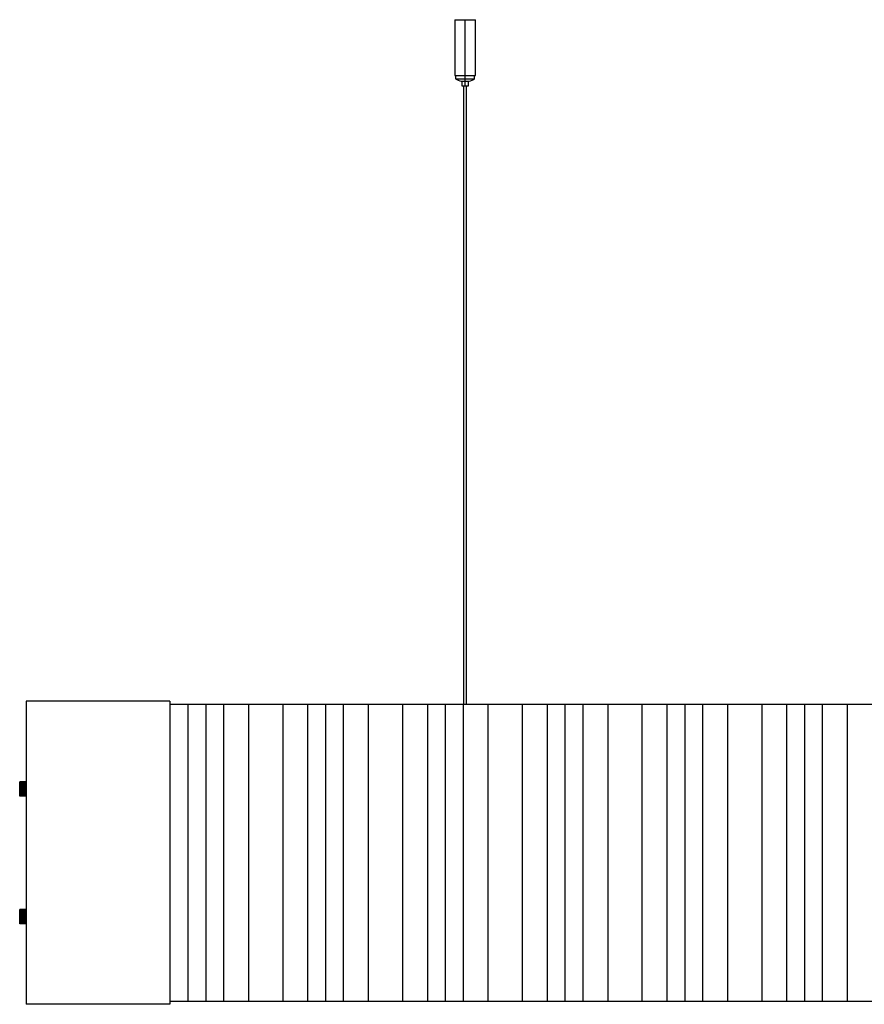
# Paper-space layout '_Posterior' of a CAD drawing. Header units: millimetres. Extents: x -529 to 529, y -105 to 512.
# Tile 1 of 2: x -529 to 0, y -105 to 512. Entities that reach past the tile are written whole.
import ezdxf

# ---------------------------------------------------------------- set-up
doc = ezdxf.new("R2010")
doc.units = ezdxf.units.MM

psp = doc.layouts.new('_Posterior')

# ---------------------------------------------------------------- linework, layer by layer
at = {"color": 7, "linetype": 'Continuous', "lineweight": 25}
for p, q in [((-256.5, 511.92), (-256.5, 476.92)), ((-256.5, 511.92), (-243.5, 511.92)), ((-250, 470.42), (-250, 511.92)), ((-243.5, 476.92), (-243.5, 511.92)), ((-256.5, 476.92), (-243.5, 476.92)), ((-255.95, 476.92), (-255.95, 474.92)), ((-244.05, 474.92), (-244.05, 476.92)), ((-255.95, 474.92), (-244.05, 474.92)), ((-252.5, 473.42), (-247.5, 473.42)), ((-252, 473.42), (-252, 470.42)), ((-252, 470.42), (-248, 470.42)), ((-250.75, 83), (-250.75, 470.42)), ((-249.25, 83), (-249.25, 470.42)), ((-248, 470.42), (-248, 473.42)), ((-435, 85), (-525, 85)), ((-525, 85), (-525, -105)), ((-435, 85), (-435, -105)), ((-435, 83), (435, 83)), ((-423.68, 83), (-423.68, -103)), ((-412.5, 83), (-412.5, -103)), ((-401.33, 83), (-401.33, -103)), ((-385.73, 83), (-385.73, -103)), ((-364.28, 83), (-364.28, -103)), ((-348.68, 83), (-348.68, -103)), ((-337.5, 83), (-337.5, -103)), ((-326.33, 83), (-326.33, -103)), ((-310.73, 83), (-310.73, -103)), ((-289.28, 83), (-289.28, -103)), ((-273.68, 83), (-273.68, -103)), ((-262.5, 83), (-262.5, -103)), ((-251.33, 83), (-251.33, -103)), ((-235.73, 83), (-235.73, -103)), ((-214.27, 83), (-214.27, -103)), ((-198.68, 83), (-198.68, -103)), ((-187.5, 83), (-187.5, -103)), ((-176.33, 83), (-176.33, -103)), ((-160.73, 83), (-160.73, -103)), ((-139.27, 83), (-139.27, -103)), ((-123.6, 83), (-123.6, -103)), ((-112.5, 83), (-112.5, -103)), ((-101.33, 83), (-101.33, -103)), ((-85.73, 83), (-85.73, -103)), ((-64.27, 83), (-64.27, -103)), ((-48.68, 83), (-48.68, -103)), ((-37.5, 83), (-37.5, -103)), ((-26.33, 83), (-26.33, -103)), ((-10.73, 83), (-10.73, -103)), ((-529, 25.6), (-529, 34.4)), ((-525, 33.92), (-529, 33.92)), ((-525, 33.56), (-529, 33.56)), ((-525, 33.11), (-529, 33.11)), ((-525, 32.59), (-529, 32.59)), ((-525, 32), (-529, 32)), ((-525, 31.36), (-529, 31.36)), ((-528.9, 34.49), (-528.9, 34.48)), ((-525.1, 34.49), (-528.9, 34.49)), ((-525.1, 34.48), (-528.9, 34.48)), ((-528.9, 34.4), (-528.9, 34.35)), ((-525.1, 34.4), (-528.9, 34.4)), ((-525.1, 34.35), (-528.9, 34.35)), ((-528.9, 34.2), (-528.9, 34.12)), ((-525.1, 34.2), (-528.9, 34.2)), ((-525.1, 34.12), (-528.9, 34.12)), ((-528.9, 33.89), (-528.9, 33.78)), ((-525.1, 33.89), (-528.9, 33.89)), ((-525.1, 33.78), (-528.9, 33.78)), ((-528.9, 33.49), (-528.9, 33.35)), ((-525.1, 33.49), (-528.9, 33.49)), ((-525.1, 33.35), (-528.9, 33.35)), ((-528.9, 33), (-528.9, 32.84)), ((-525.1, 33), (-528.9, 33)), ((-525.1, 32.84), (-528.9, 32.84)), ((-528.9, 32.44), (-528.9, 32.26)), ((-525.1, 32.44), (-528.9, 32.44)), ((-525.1, 32.26), (-528.9, 32.26)), ((-528.9, 31.82), (-528.9, 31.63)), ((-525.1, 31.82), (-528.9, 31.82)), ((-525.1, 31.63), (-528.9, 31.63)), ((-528.9, 31.15), (-528.9, 30.95)), ((-525.1, 31.15), (-528.9, 31.15)), ((-525.1, 30.95), (-528.9, 30.95)), ((-525.1, 34.48), (-525.1, 34.49)), ((-525.1, 34.35), (-525.1, 34.4)), ((-525.1, 34.12), (-525.1, 34.2)), ((-525.1, 33.78), (-525.1, 33.89)), ((-525.1, 33.35), (-525.1, 33.49)), ((-525.1, 32.84), (-525.1, 33)), ((-525.1, 32.26), (-525.1, 32.44)), ((-525.1, 31.63), (-525.1, 31.82)), ((-525.1, 30.95), (-525.1, 31.15)), ((-525, 30.69), (-529, 30.69)), ((-525, 30), (-529, 30)), ((-525, 29.31), (-529, 29.31)), ((-525, 28.64), (-529, 28.64)), ((-525, 28), (-529, 28)), ((-525, 27.41), (-529, 27.41)), ((-525, 26.89), (-529, 26.89)), ((-525, 26.44), (-529, 26.44)), ((-525, 26.08), (-529, 26.08)), ((-528.9, 30.46), (-528.9, 30.25)), ((-525.1, 30.46), (-528.9, 30.46)), ((-525.1, 30.25), (-528.9, 30.25)), ((-528.9, 29.75), (-528.9, 29.54)), ((-525.1, 29.75), (-528.9, 29.75)), ((-525.1, 29.54), (-528.9, 29.54)), ((-525.1, 29.05), (-528.9, 29.05)), ((-528.9, 29.05), (-528.9, 28.85)), ((-525.1, 28.85), (-528.9, 28.85)), ((-525.1, 28.37), (-528.9, 28.37)), ((-528.9, 28.37), (-528.9, 28.18)), ((-525.1, 28.18), (-528.9, 28.18)), ((-525.1, 27.74), (-528.9, 27.74)), ((-528.9, 27.74), (-528.9, 27.56)), ((-525.1, 27.56), (-528.9, 27.56)), ((-525.1, 27.16), (-528.9, 27.16)), ((-528.9, 27.16), (-528.9, 27)), ((-525.1, 27), (-528.9, 27)), ((-525.1, 26.65), (-528.9, 26.65)), ((-528.9, 26.65), (-528.9, 26.51)), ((-525.1, 26.51), (-528.9, 26.51)), ((-528.9, 26.22), (-528.9, 26.11)), ((-525.1, 26.22), (-528.9, 26.22)), ((-525.1, 26.11), (-528.9, 26.11)), ((-525.1, 25.88), (-528.9, 25.88)), ((-528.9, 25.88), (-528.9, 25.8)), ((-525.1, 25.8), (-528.9, 25.8)), ((-525.1, 25.65), (-528.9, 25.65)), ((-528.9, 25.65), (-528.9, 25.6)), ((-525.1, 25.6), (-528.9, 25.6)), ((-525.1, 25.52), (-528.9, 25.52)), ((-528.9, 25.52), (-528.9, 25.51)), ((-525.1, 25.51), (-528.9, 25.51)), ((-525.1, 30.25), (-525.1, 30.46)), ((-525.1, 29.54), (-525.1, 29.75)), ((-525.1, 28.85), (-525.1, 29.05)), ((-525.1, 28.18), (-525.1, 28.37)), ((-525.1, 27.56), (-525.1, 27.74)), ((-525.1, 27), (-525.1, 27.16)), ((-525.1, 26.51), (-525.1, 26.65)), ((-525.1, 26.11), (-525.1, 26.22)), ((-525.1, 25.8), (-525.1, 25.88)), ((-525.1, 25.6), (-525.1, 25.65)), ((-525.1, 25.51), (-525.1, 25.52)), ((-529, -54.4), (-529, -45.6)), ((-525, -46.08), (-529, -46.08)), ((-525, -46.44), (-529, -46.44)), ((-525, -46.89), (-529, -46.89)), ((-525, -47.41), (-529, -47.41)), ((-525, -48), (-529, -48)), ((-525, -48.64), (-529, -48.64)), ((-525, -49.31), (-529, -49.31)), ((-528.9, -45.51), (-528.9, -45.52)), ((-525.1, -45.51), (-528.9, -45.51)), ((-525.1, -45.52), (-528.9, -45.52)), ((-528.9, -45.6), (-528.9, -45.65)), ((-525.1, -45.6), (-528.9, -45.6)), ((-525.1, -45.65), (-528.9, -45.65)), ((-528.9, -45.8), (-528.9, -45.88)), ((-525.1, -45.8), (-528.9, -45.8)), ((-525.1, -45.88), (-528.9, -45.88)), ((-528.9, -46.11), (-528.9, -46.22)), ((-525.1, -46.11), (-528.9, -46.11)), ((-525.1, -46.22), (-528.9, -46.22)), ((-528.9, -46.51), (-528.9, -46.65)), ((-525.1, -46.51), (-528.9, -46.51)), ((-525.1, -46.65), (-528.9, -46.65)), ((-528.9, -47), (-528.9, -47.16)), ((-525.1, -47), (-528.9, -47)), ((-525.1, -47.16), (-528.9, -47.16)), ((-528.9, -47.56), (-528.9, -47.74)), ((-525.1, -47.56), (-528.9, -47.56)), ((-525.1, -47.74), (-528.9, -47.74)), ((-528.9, -48.18), (-528.9, -48.37)), ((-525.1, -48.18), (-528.9, -48.18)), ((-525.1, -48.37), (-528.9, -48.37)), ((-528.9, -48.85), (-528.9, -49.05)), ((-525.1, -48.85), (-528.9, -48.85)), ((-525.1, -49.05), (-528.9, -49.05)), ((-525.1, -45.52), (-525.1, -45.51)), ((-525.1, -45.65), (-525.1, -45.6)), ((-525.1, -45.88), (-525.1, -45.8)), ((-525.1, -46.22), (-525.1, -46.11)), ((-525.1, -46.65), (-525.1, -46.51)), ((-525.1, -47.16), (-525.1, -47)), ((-525.1, -47.74), (-525.1, -47.56)), ((-525.1, -48.37), (-525.1, -48.18)), ((-525.1, -49.05), (-525.1, -48.85)), ((-525, -50), (-529, -50)), ((-525, -50.69), (-529, -50.69)), ((-525, -51.36), (-529, -51.36)), ((-525, -52), (-529, -52)), ((-525, -52.59), (-529, -52.59)), ((-525, -53.11), (-529, -53.11)), ((-525, -53.56), (-529, -53.56)), ((-525, -53.92), (-529, -53.92)), ((-528.9, -49.54), (-528.9, -49.75)), ((-525.1, -49.54), (-528.9, -49.54)), ((-525.1, -49.75), (-528.9, -49.75)), ((-525.1, -50.25), (-528.9, -50.25)), ((-528.9, -50.25), (-528.9, -50.46)), ((-525.1, -50.46), (-528.9, -50.46)), ((-525.1, -50.95), (-528.9, -50.95)), ((-528.9, -50.95), (-528.9, -51.15)), ((-525.1, -51.15), (-528.9, -51.15)), ((-528.9, -51.63), (-528.9, -51.82)), ((-525.1, -51.63), (-528.9, -51.63)), ((-525.1, -51.82), (-528.9, -51.82)), ((-528.9, -52.26), (-528.9, -52.44)), ((-525.1, -52.26), (-528.9, -52.26)), ((-525.1, -52.44), (-528.9, -52.44)), ((-525.1, -52.84), (-528.9, -52.84)), ((-528.9, -52.84), (-528.9, -53)), ((-525.1, -53), (-528.9, -53)), ((-528.9, -53.35), (-528.9, -53.49)), ((-525.1, -53.35), (-528.9, -53.35)), ((-525.1, -53.49), (-528.9, -53.49)), ((-525.1, -53.78), (-528.9, -53.78)), ((-528.9, -53.78), (-528.9, -53.89)), ((-525.1, -53.89), (-528.9, -53.89)), ((-525.1, -54.12), (-528.9, -54.12)), ((-528.9, -54.12), (-528.9, -54.2)), ((-525.1, -54.2), (-528.9, -54.2)), ((-525.1, -54.35), (-528.9, -54.35)), ((-528.9, -54.35), (-528.9, -54.4)), ((-525.1, -54.4), (-528.9, -54.4)), ((-528.9, -54.48), (-528.9, -54.49)), ((-525.1, -54.48), (-528.9, -54.48)), ((-525.1, -54.49), (-528.9, -54.49)), ((-525.1, -49.75), (-525.1, -49.54)), ((-525.1, -50.46), (-525.1, -50.25)), ((-525.1, -51.15), (-525.1, -50.95)), ((-525.1, -51.82), (-525.1, -51.63)), ((-525.1, -52.44), (-525.1, -52.26)), ((-525.1, -53), (-525.1, -52.84)), ((-525.1, -53.49), (-525.1, -53.35)), ((-525.1, -53.89), (-525.1, -53.78)), ((-525.1, -54.2), (-525.1, -54.12)), ((-525.1, -54.4), (-525.1, -54.35)), ((-525.1, -54.49), (-525.1, -54.48)), ((-435, -103), (435, -103)), ((-435, -105), (-525, -105))]:
    psp.add_line(p, q, dxfattribs=at)
for centre, start, end in [((-250.1, 483.66), 236.20123, 256.80164), ((-249.9, 483.66), 283.19836, 303.79877)]:
    psp.add_arc(centre, 10.52, start, end, dxfattribs=at)
for points, knots in [([(-529, 34.4), (-529, 34.41), (-529, 34.43), (-528.99, 34.45), (-528.97, 34.47), (-528.96, 34.48), (-528.94, 34.49), (-528.92, 34.49), (-528.91, 34.49), (-528.9, 34.49)], [0, 0, 0, 0, 0.260652, 0.495902, 0.629272, 0.747123, 0.848219, 0.929036, 1, 1, 1, 1]), ([(-528.9, 34.49), (-528.91, 34.49), (-528.92, 34.49), (-528.93, 34.49), (-528.95, 34.48), (-528.96, 34.48), (-528.97, 34.47), (-528.99, 34.45), (-529, 34.43), (-529, 34.41), (-529, 34.4)], [0, 0, 0, 0, 0.052206, 0.10848, 0.173967, 0.252013, 0.366822, 0.502732, 0.736895, 1, 1, 1, 1]), ([(-528.9, 34.48), (-528.91, 34.48), (-528.92, 34.48), (-528.93, 34.47), (-528.95, 34.46), (-528.96, 34.45), (-528.97, 34.44), (-528.99, 34.41), (-529, 34.38), (-529, 34.36), (-529, 34.35)], [0, 0, 0, 0, 0.052206, 0.10848, 0.173968, 0.252013, 0.366823, 0.502732, 0.736895, 1, 1, 1, 1]), ([(-529, 34.35), (-529, 34.35), (-529, 34.36), (-528.99, 34.37), (-528.97, 34.38), (-528.96, 34.39), (-528.94, 34.39), (-528.92, 34.4), (-528.91, 34.4), (-528.9, 34.4)], [0, 0, 0, 0, 0.260652, 0.495902, 0.629272, 0.747122, 0.848218, 0.929036, 1, 1, 1, 1]), ([(-528.9, 34.35), (-528.91, 34.35), (-528.92, 34.35), (-528.93, 34.34), (-528.95, 34.33), (-528.96, 34.32), (-528.97, 34.3), (-528.99, 34.27), (-529, 34.23), (-529, 34.2), (-529, 34.18)], [0, 0, 0, 0, 0.052206, 0.10848, 0.173968, 0.252014, 0.366823, 0.502733, 0.736895, 1, 1, 1, 1]), ([(-529, 34.18), (-529, 34.19), (-529, 34.19), (-528.99, 34.19), (-528.97, 34.19), (-528.96, 34.19), (-528.94, 34.19), (-528.92, 34.2), (-528.91, 34.2), (-528.9, 34.2)], [0, 0, 0, 0, 0.260652, 0.495902, 0.629272, 0.747122, 0.848218, 0.929036, 1, 1, 1, 1]), ([(-528.9, 34.12), (-528.91, 34.12), (-528.92, 34.12), (-528.93, 34.11), (-528.95, 34.1), (-528.96, 34.08), (-528.97, 34.06), (-528.99, 34.02), (-529, 33.98), (-529, 33.94), (-529, 33.92)], [0, 0, 0, 0, 0.052206, 0.10848, 0.173968, 0.252014, 0.366824, 0.502734, 0.736896, 1, 1, 1, 1]), ([(-529, 33.92), (-529, 33.92), (-529, 33.91), (-528.99, 33.9), (-528.97, 33.9), (-528.96, 33.9), (-528.94, 33.89), (-528.92, 33.89), (-528.91, 33.89), (-528.9, 33.89)], [0, 0, 0, 0, 0.260652, 0.495902, 0.629272, 0.747122, 0.848218, 0.929036, 1, 1, 1, 1]), ([(-528.9, 33.78), (-528.91, 33.78), (-528.92, 33.78), (-528.93, 33.77), (-528.95, 33.76), (-528.96, 33.74), (-528.97, 33.72), (-528.99, 33.68), (-529, 33.62), (-529, 33.58), (-529, 33.56)], [0, 0, 0, 0, 0.0522057, 0.1084799, 0.1739678, 0.2520134, 0.3668229, 0.5027327, 0.7368951, 1, 1, 1, 1]), ([(-529, 33.56), (-529, 33.55), (-529, 33.54), (-528.99, 33.52), (-528.97, 33.51), (-528.96, 33.5), (-528.94, 33.49), (-528.92, 33.49), (-528.91, 33.49), (-528.9, 33.49)], [0, 0, 0, 0, 0.260652, 0.495902, 0.629272, 0.747123, 0.848219, 0.929036, 1, 1, 1, 1]), ([(-528.9, 33.35), (-528.91, 33.35), (-528.92, 33.35), (-528.93, 33.34), (-528.95, 33.33), (-528.96, 33.31), (-528.97, 33.28), (-528.99, 33.24), (-529, 33.18), (-529, 33.14), (-529, 33.11)], [0, 0, 0, 0, 0.052206, 0.10848, 0.173968, 0.252013, 0.366822, 0.502732, 0.736895, 1, 1, 1, 1]), ([(-529, 33.11), (-529, 33.1), (-529, 33.08), (-528.99, 33.05), (-528.97, 33.03), (-528.96, 33.02), (-528.94, 33.01), (-528.92, 33), (-528.91, 33), (-528.9, 33)], [0, 0, 0, 0, 0.260652, 0.495902, 0.629273, 0.747124, 0.848219, 0.929036, 1, 1, 1, 1]), ([(-528.9, 32.84), (-528.91, 32.84), (-528.92, 32.84), (-528.93, 32.83), (-528.95, 32.82), (-528.96, 32.8), (-528.97, 32.77), (-528.99, 32.72), (-529, 32.66), (-529, 32.61), (-529, 32.59)], [0, 0, 0, 0, 0.052206, 0.10848, 0.173967, 0.252013, 0.366822, 0.502731, 0.736894, 1, 1, 1, 1]), ([(-529, 32.59), (-529, 32.57), (-529, 32.54), (-528.99, 32.51), (-528.97, 32.48), (-528.96, 32.46), (-528.94, 32.45), (-528.92, 32.44), (-528.91, 32.44), (-528.9, 32.44)], [0, 0, 0, 0, 0.260653, 0.495902, 0.629274, 0.747125, 0.84822, 0.929036, 1, 1, 1, 1]), ([(-528.9, 32.26), (-528.91, 32.26), (-528.92, 32.26), (-528.93, 32.25), (-528.95, 32.24), (-528.96, 32.21), (-528.97, 32.18), (-528.99, 32.14), (-529, 32.07), (-529, 32.02), (-529, 32)], [0, 0, 0, 0, 0.052206, 0.10848, 0.173967, 0.252013, 0.366822, 0.502731, 0.736894, 1, 1, 1, 1]), ([(-529, 32), (-529, 31.98), (-529, 31.95), (-528.99, 31.9), (-528.97, 31.87), (-528.96, 31.85), (-528.94, 31.83), (-528.92, 31.82), (-528.91, 31.82), (-528.9, 31.82)], [0, 0, 0, 0, 0.260653, 0.495903, 0.629276, 0.747127, 0.848221, 0.929037, 1, 1, 1, 1]), ([(-528.9, 31.63), (-528.91, 31.63), (-528.92, 31.62), (-528.93, 31.61), (-528.95, 31.6), (-528.96, 31.58), (-528.97, 31.55), (-528.99, 31.5), (-529, 31.44), (-529, 31.39), (-529, 31.36)], [0, 0, 0, 0, 0.052206, 0.10848, 0.173967, 0.252013, 0.366822, 0.502731, 0.736894, 1, 1, 1, 1]), ([(-529, 31.36), (-529, 31.34), (-529, 31.3), (-528.99, 31.25), (-528.97, 31.21), (-528.96, 31.19), (-528.94, 31.17), (-528.92, 31.15), (-528.91, 31.15), (-528.9, 31.15)], [0, 0, 0, 0, 0.260653, 0.495903, 0.629275, 0.747126, 0.84822, 0.929036, 1, 1, 1, 1]), ([(-528.9, 30.95), (-528.91, 30.95), (-528.92, 30.95), (-528.93, 30.94), (-528.95, 30.92), (-528.96, 30.9), (-528.97, 30.87), (-528.99, 30.83), (-529, 30.76), (-529, 30.71), (-529, 30.69)], [0, 0, 0, 0, 0.052206, 0.10848, 0.173967, 0.252013, 0.366822, 0.502731, 0.736894, 1, 1, 1, 1]), ([(-529, 30.69), (-529, 30.67), (-529, 30.62), (-528.99, 30.57), (-528.97, 30.53), (-528.96, 30.5), (-528.94, 30.47), (-528.92, 30.46), (-528.91, 30.46), (-528.9, 30.46)], [0, 0, 0, 0, 0.260652, 0.495902, 0.629273, 0.747124, 0.848219, 0.929036, 1, 1, 1, 1]), ([(-528.9, 30.25), (-528.91, 30.25), (-528.92, 30.25), (-528.93, 30.24), (-528.95, 30.23), (-528.96, 30.2), (-528.97, 30.18), (-528.99, 30.13), (-529, 30.07), (-529, 30.02), (-529, 30)], [0, 0, 0, 0, 0.052206, 0.10848, 0.173967, 0.252013, 0.366822, 0.502732, 0.736895, 1, 1, 1, 1]), ([(-529, 30), (-529, 29.98), (-529, 29.93), (-528.99, 29.87), (-528.97, 29.82), (-528.96, 29.79), (-528.94, 29.77), (-528.92, 29.75), (-528.91, 29.75), (-528.9, 29.75)], [0, 0, 0, 0, 0.260652, 0.495902, 0.629272, 0.747123, 0.848219, 0.929036, 1, 1, 1, 1]), ([(-528.9, 29.54), (-528.91, 29.54), (-528.92, 29.54), (-528.93, 29.53), (-528.95, 29.52), (-528.96, 29.5), (-528.97, 29.48), (-528.99, 29.43), (-529, 29.38), (-529, 29.33), (-529, 29.31)], [0, 0, 0, 0, 0.052206, 0.10848, 0.173968, 0.252013, 0.366823, 0.502732, 0.736895, 1, 1, 1, 1]), ([(-529, 29.31), (-529, 29.29), (-529, 29.24), (-528.99, 29.17), (-528.97, 29.13), (-528.96, 29.1), (-528.94, 29.07), (-528.92, 29.05), (-528.91, 29.05), (-528.9, 29.05)], [0, 0, 0, 0, 0.260652, 0.495902, 0.629272, 0.747122, 0.848218, 0.929036, 1, 1, 1, 1]), ([(-528.9, 28.85), (-528.91, 28.85), (-528.92, 28.85), (-528.93, 28.84), (-528.95, 28.83), (-528.96, 28.81), (-528.97, 28.79), (-528.99, 28.75), (-529, 28.7), (-529, 28.66), (-529, 28.64)], [0, 0, 0, 0, 0.052206, 0.10848, 0.173968, 0.252014, 0.366823, 0.502733, 0.736895, 1, 1, 1, 1]), ([(-529, 28.64), (-529, 28.61), (-529, 28.56), (-528.99, 28.5), (-528.97, 28.45), (-528.96, 28.42), (-528.94, 28.4), (-528.92, 28.38), (-528.91, 28.38), (-528.9, 28.37)], [0, 0, 0, 0, 0.260652, 0.495902, 0.629272, 0.747122, 0.848218, 0.929036, 1, 1, 1, 1]), ([(-528.9, 28.18), (-528.91, 28.18), (-528.92, 28.18), (-528.93, 28.17), (-528.95, 28.17), (-528.96, 28.15), (-528.97, 28.13), (-528.99, 28.1), (-529, 28.05), (-529, 28.02), (-529, 28)], [0, 0, 0, 0, 0.052206, 0.10848, 0.173968, 0.252014, 0.366824, 0.502734, 0.736896, 1, 1, 1, 1]), ([(-529, 28), (-529, 27.98), (-529, 27.93), (-528.99, 27.86), (-528.97, 27.82), (-528.96, 27.78), (-528.94, 27.76), (-528.92, 27.74), (-528.91, 27.74), (-528.9, 27.74)], [0, 0, 0, 0, 0.260652, 0.495902, 0.629272, 0.747122, 0.848218, 0.929036, 1, 1, 1, 1]), ([(-528.9, 27.56), (-528.91, 27.56), (-528.92, 27.56), (-528.93, 27.55), (-528.95, 27.55), (-528.96, 27.53), (-528.97, 27.52), (-528.99, 27.49), (-529, 27.46), (-529, 27.43), (-529, 27.41)], [0, 0, 0, 0, 0.052206, 0.10848, 0.173968, 0.252013, 0.366823, 0.502733, 0.736895, 1, 1, 1, 1]), ([(-529, 27.41), (-529, 27.39), (-529, 27.34), (-528.99, 27.28), (-528.97, 27.23), (-528.96, 27.2), (-528.94, 27.18), (-528.92, 27.16), (-528.91, 27.16), (-528.9, 27.16)], [0, 0, 0, 0, 0.260652, 0.495902, 0.629272, 0.747123, 0.848219, 0.929036, 1, 1, 1, 1]), ([(-528.9, 27), (-528.91, 27), (-528.92, 27), (-528.93, 26.99), (-528.95, 26.99), (-528.96, 26.98), (-528.97, 26.97), (-528.99, 26.95), (-529, 26.92), (-529, 26.9), (-529, 26.89)], [0, 0, 0, 0, 0.052206, 0.10848, 0.173968, 0.252013, 0.366822, 0.502732, 0.736895, 1, 1, 1, 1]), ([(-529, 26.89), (-529, 26.86), (-529, 26.82), (-528.99, 26.76), (-528.97, 26.72), (-528.96, 26.69), (-528.94, 26.67), (-528.92, 26.65), (-528.91, 26.65), (-528.9, 26.65)], [0, 0, 0, 0, 0.260652, 0.495902, 0.629273, 0.747124, 0.848219, 0.929036, 1, 1, 1, 1]), ([(-528.9, 26.51), (-528.91, 26.51), (-528.92, 26.51), (-528.93, 26.51), (-528.95, 26.5), (-528.96, 26.5), (-528.97, 26.49), (-528.99, 26.48), (-529, 26.46), (-529, 26.45), (-529, 26.44)], [0, 0, 0, 0, 0.052206, 0.10848, 0.173967, 0.252013, 0.366822, 0.502731, 0.736894, 1, 1, 1, 1]), ([(-529, 26.44), (-529, 26.42), (-529, 26.38), (-528.99, 26.32), (-528.97, 26.28), (-528.96, 26.26), (-528.94, 26.24), (-528.92, 26.22), (-528.91, 26.22), (-528.9, 26.22)], [0, 0, 0, 0, 0.260653, 0.495902, 0.629274, 0.747125, 0.84822, 0.929036, 1, 1, 1, 1]), ([(-528.9, 26.11), (-528.91, 26.11), (-528.92, 26.11), (-528.93, 26.11), (-528.95, 26.11), (-528.96, 26.1), (-528.97, 26.1), (-528.99, 26.1), (-529, 26.09), (-529, 26.08), (-529, 26.08)], [0, 0, 0, 0, 0.052206, 0.10848, 0.173967, 0.252013, 0.366822, 0.502731, 0.736894, 1, 1, 1, 1]), ([(-529, 26.08), (-529, 26.06), (-529, 26.02), (-528.99, 25.98), (-528.97, 25.94), (-528.96, 25.92), (-528.94, 25.9), (-528.92, 25.89), (-528.91, 25.88), (-528.9, 25.88)], [0, 0, 0, 0, 0.260653, 0.495903, 0.629276, 0.747127, 0.848221, 0.929037, 1, 1, 1, 1]), ([(-528.9, 25.8), (-528.91, 25.8), (-528.92, 25.8), (-528.93, 25.8), (-528.95, 25.81), (-528.96, 25.81), (-528.97, 25.81), (-528.99, 25.81), (-529, 25.81), (-529, 25.81), (-529, 25.82)], [0, 0, 0, 0, 0.052206, 0.10848, 0.173967, 0.252013, 0.366822, 0.502731, 0.736894, 1, 1, 1, 1]), ([(-529, 25.82), (-529, 25.8), (-529, 25.77), (-528.99, 25.73), (-528.97, 25.7), (-528.96, 25.68), (-528.94, 25.66), (-528.92, 25.65), (-528.91, 25.65), (-528.9, 25.65)], [0, 0, 0, 0, 0.260653, 0.495903, 0.629275, 0.747126, 0.84822, 0.929036, 1, 1, 1, 1]), ([(-528.9, 25.6), (-528.91, 25.6), (-528.92, 25.6), (-528.93, 25.6), (-528.95, 25.61), (-528.96, 25.61), (-528.97, 25.62), (-528.99, 25.63), (-529, 25.64), (-529, 25.65), (-529, 25.65)], [0, 0, 0, 0, 0.052206, 0.10848, 0.173967, 0.252013, 0.366822, 0.502731, 0.736894, 1, 1, 1, 1]), ([(-529, 25.65), (-529, 25.64), (-529, 25.62), (-528.99, 25.59), (-528.97, 25.56), (-528.96, 25.55), (-528.94, 25.53), (-528.92, 25.53), (-528.91, 25.52), (-528.9, 25.52)], [0, 0, 0, 0, 0.260652, 0.495902, 0.629273, 0.747124, 0.848219, 0.929036, 1, 1, 1, 1]), ([(-528.9, 25.51), (-528.91, 25.51), (-528.92, 25.51), (-528.93, 25.51), (-528.95, 25.52), (-528.96, 25.52), (-528.97, 25.53), (-528.99, 25.55), (-529, 25.57), (-529, 25.59), (-529, 25.6)], [0, 0, 0, 0, 0.052206, 0.10848, 0.173967, 0.252013, 0.366822, 0.502732, 0.736895, 1, 1, 1, 1]), ([(-529, 25.6), (-529, 25.59), (-529, 25.57), (-528.99, 25.55), (-528.97, 25.53), (-528.96, 25.52), (-528.94, 25.51), (-528.92, 25.51), (-528.91, 25.51), (-528.9, 25.51)], [0, 0, 0, 0, 0.2606521, 0.4959019, 0.6292725, 0.7471231, 0.8482188, 0.9290358, 1, 1, 1, 1]), ([(-529, -45.6), (-529, -45.59), (-529, -45.57), (-528.99, -45.55), (-528.97, -45.53), (-528.96, -45.52), (-528.94, -45.51), (-528.92, -45.51), (-528.91, -45.51), (-528.9, -45.51)], [0, 0, 0, 0, 0.260652, 0.495902, 0.629272, 0.747123, 0.848219, 0.929036, 1, 1, 1, 1]), ([(-528.9, -45.51), (-528.91, -45.51), (-528.92, -45.51), (-528.93, -45.51), (-528.95, -45.52), (-528.96, -45.52), (-528.97, -45.53), (-528.99, -45.55), (-529, -45.57), (-529, -45.59), (-529, -45.6)], [0, 0, 0, 0, 0.052206, 0.10848, 0.173967, 0.252013, 0.366822, 0.502732, 0.736895, 1, 1, 1, 1]), ([(-528.9, -45.52), (-528.91, -45.52), (-528.92, -45.52), (-528.93, -45.53), (-528.95, -45.54), (-528.96, -45.55), (-528.97, -45.56), (-528.99, -45.59), (-529, -45.62), (-529, -45.64), (-529, -45.65)], [0, 0, 0, 0, 0.052206, 0.10848, 0.173968, 0.252013, 0.366823, 0.502732, 0.736895, 1, 1, 1, 1]), ([(-529, -45.65), (-529, -45.65), (-529, -45.64), (-528.99, -45.63), (-528.97, -45.62), (-528.96, -45.61), (-528.94, -45.61), (-528.92, -45.6), (-528.91, -45.6), (-528.9, -45.6)], [0, 0, 0, 0, 0.260652, 0.495902, 0.629272, 0.747122, 0.848218, 0.929036, 1, 1, 1, 1]), ([(-528.9, -45.65), (-528.91, -45.65), (-528.92, -45.65), (-528.93, -45.66), (-528.95, -45.67), (-528.96, -45.68), (-528.97, -45.7), (-528.99, -45.73), (-529, -45.77), (-529, -45.8), (-529, -45.82)], [0, 0, 0, 0, 0.052206, 0.10848, 0.173968, 0.252014, 0.366823, 0.502733, 0.736895, 1, 1, 1, 1]), ([(-529, -45.82), (-529, -45.81), (-529, -45.81), (-528.99, -45.81), (-528.97, -45.81), (-528.96, -45.81), (-528.94, -45.81), (-528.92, -45.8), (-528.91, -45.8), (-528.9, -45.8)], [0, 0, 0, 0, 0.260652, 0.495902, 0.629272, 0.747122, 0.848218, 0.929036, 1, 1, 1, 1]), ([(-528.9, -45.88), (-528.91, -45.88), (-528.92, -45.88), (-528.93, -45.89), (-528.95, -45.9), (-528.96, -45.92), (-528.97, -45.94), (-528.99, -45.98), (-529, -46.02), (-529, -46.06), (-529, -46.08)], [0, 0, 0, 0, 0.052206, 0.10848, 0.173968, 0.252014, 0.366824, 0.502734, 0.736896, 1, 1, 1, 1]), ([(-529, -46.08), (-529, -46.08), (-529, -46.09), (-528.99, -46.1), (-528.97, -46.1), (-528.96, -46.1), (-528.94, -46.11), (-528.92, -46.11), (-528.91, -46.11), (-528.9, -46.11)], [0, 0, 0, 0, 0.260652, 0.495902, 0.629272, 0.747122, 0.848218, 0.929036, 1, 1, 1, 1]), ([(-528.9, -46.22), (-528.91, -46.22), (-528.92, -46.22), (-528.93, -46.23), (-528.95, -46.24), (-528.96, -46.26), (-528.97, -46.28), (-528.99, -46.32), (-529, -46.38), (-529, -46.42), (-529, -46.44)], [0, 0, 0, 0, 0.0522057, 0.1084799, 0.1739678, 0.2520134, 0.3668229, 0.5027327, 0.7368951, 1, 1, 1, 1]), ([(-529, -46.44), (-529, -46.45), (-529, -46.46), (-528.99, -46.48), (-528.97, -46.49), (-528.96, -46.5), (-528.94, -46.51), (-528.92, -46.51), (-528.91, -46.51), (-528.9, -46.51)], [0, 0, 0, 0, 0.260652, 0.495902, 0.629272, 0.747123, 0.848219, 0.929036, 1, 1, 1, 1]), ([(-528.9, -46.65), (-528.91, -46.65), (-528.92, -46.65), (-528.93, -46.66), (-528.95, -46.67), (-528.96, -46.69), (-528.97, -46.72), (-528.99, -46.76), (-529, -46.82), (-529, -46.86), (-529, -46.89)], [0, 0, 0, 0, 0.052206, 0.10848, 0.173968, 0.252013, 0.366822, 0.502732, 0.736895, 1, 1, 1, 1]), ([(-529, -46.89), (-529, -46.9), (-529, -46.92), (-528.99, -46.95), (-528.97, -46.97), (-528.96, -46.98), (-528.94, -46.99), (-528.92, -47), (-528.91, -47), (-528.9, -47)], [0, 0, 0, 0, 0.260652, 0.495902, 0.629273, 0.747124, 0.848219, 0.929036, 1, 1, 1, 1]), ([(-528.9, -47.16), (-528.91, -47.16), (-528.92, -47.16), (-528.93, -47.17), (-528.95, -47.18), (-528.96, -47.2), (-528.97, -47.23), (-528.99, -47.28), (-529, -47.34), (-529, -47.39), (-529, -47.41)], [0, 0, 0, 0, 0.052206, 0.10848, 0.173967, 0.252013, 0.366822, 0.502731, 0.736894, 1, 1, 1, 1]), ([(-529, -47.41), (-529, -47.43), (-529, -47.46), (-528.99, -47.49), (-528.97, -47.52), (-528.96, -47.54), (-528.94, -47.55), (-528.92, -47.56), (-528.91, -47.56), (-528.9, -47.56)], [0, 0, 0, 0, 0.260653, 0.495902, 0.629274, 0.747125, 0.84822, 0.929036, 1, 1, 1, 1]), ([(-528.9, -47.74), (-528.91, -47.74), (-528.92, -47.74), (-528.93, -47.75), (-528.95, -47.76), (-528.96, -47.79), (-528.97, -47.82), (-528.99, -47.86), (-529, -47.93), (-529, -47.98), (-529, -48)], [0, 0, 0, 0, 0.052206, 0.10848, 0.173967, 0.252013, 0.366822, 0.502731, 0.736894, 1, 1, 1, 1]), ([(-529, -48), (-529, -48.02), (-529, -48.05), (-528.99, -48.1), (-528.97, -48.13), (-528.96, -48.15), (-528.94, -48.17), (-528.92, -48.18), (-528.91, -48.18), (-528.9, -48.18)], [0, 0, 0, 0, 0.260653, 0.495903, 0.629276, 0.747127, 0.848221, 0.929037, 1, 1, 1, 1]), ([(-528.9, -48.37), (-528.91, -48.37), (-528.92, -48.38), (-528.93, -48.39), (-528.95, -48.4), (-528.96, -48.42), (-528.97, -48.45), (-528.99, -48.5), (-529, -48.56), (-529, -48.61), (-529, -48.64)], [0, 0, 0, 0, 0.052206, 0.10848, 0.173967, 0.252013, 0.366822, 0.502731, 0.736894, 1, 1, 1, 1]), ([(-529, -48.64), (-529, -48.66), (-529, -48.7), (-528.99, -48.75), (-528.97, -48.79), (-528.96, -48.81), (-528.94, -48.83), (-528.92, -48.85), (-528.91, -48.85), (-528.9, -48.85)], [0, 0, 0, 0, 0.260653, 0.495903, 0.629275, 0.747126, 0.84822, 0.929036, 1, 1, 1, 1]), ([(-528.9, -49.05), (-528.91, -49.05), (-528.92, -49.05), (-528.93, -49.06), (-528.95, -49.08), (-528.96, -49.1), (-528.97, -49.13), (-528.99, -49.17), (-529, -49.24), (-529, -49.29), (-529, -49.31)], [0, 0, 0, 0, 0.052206, 0.10848, 0.173967, 0.252013, 0.366822, 0.502731, 0.736894, 1, 1, 1, 1]), ([(-529, -49.31), (-529, -49.33), (-529, -49.38), (-528.99, -49.43), (-528.97, -49.47), (-528.96, -49.5), (-528.94, -49.53), (-528.92, -49.54), (-528.91, -49.54), (-528.9, -49.54)], [0, 0, 0, 0, 0.260652, 0.495902, 0.629273, 0.747124, 0.848219, 0.929036, 1, 1, 1, 1]), ([(-528.9, -49.75), (-528.91, -49.75), (-528.92, -49.75), (-528.93, -49.76), (-528.95, -49.77), (-528.96, -49.8), (-528.97, -49.82), (-528.99, -49.87), (-529, -49.93), (-529, -49.98), (-529, -50)], [0, 0, 0, 0, 0.052206, 0.10848, 0.173967, 0.252013, 0.366822, 0.502732, 0.736895, 1, 1, 1, 1]), ([(-529, -50), (-529, -50.02), (-529, -50.07), (-528.99, -50.13), (-528.97, -50.18), (-528.96, -50.21), (-528.94, -50.23), (-528.92, -50.25), (-528.91, -50.25), (-528.9, -50.25)], [0, 0, 0, 0, 0.260652, 0.495902, 0.629272, 0.747123, 0.848219, 0.929036, 1, 1, 1, 1]), ([(-528.9, -50.46), (-528.91, -50.46), (-528.92, -50.46), (-528.93, -50.47), (-528.95, -50.48), (-528.96, -50.5), (-528.97, -50.52), (-528.99, -50.57), (-529, -50.62), (-529, -50.67), (-529, -50.69)], [0, 0, 0, 0, 0.052206, 0.10848, 0.173968, 0.252013, 0.366823, 0.502732, 0.736895, 1, 1, 1, 1]), ([(-529, -50.69), (-529, -50.71), (-529, -50.76), (-528.99, -50.83), (-528.97, -50.87), (-528.96, -50.9), (-528.94, -50.93), (-528.92, -50.95), (-528.91, -50.95), (-528.9, -50.95)], [0, 0, 0, 0, 0.260652, 0.495902, 0.629272, 0.747122, 0.848218, 0.929036, 1, 1, 1, 1]), ([(-528.9, -51.15), (-528.91, -51.15), (-528.92, -51.15), (-528.93, -51.16), (-528.95, -51.17), (-528.96, -51.19), (-528.97, -51.21), (-528.99, -51.25), (-529, -51.3), (-529, -51.34), (-529, -51.36)], [0, 0, 0, 0, 0.052206, 0.10848, 0.173968, 0.252014, 0.366823, 0.502733, 0.736895, 1, 1, 1, 1]), ([(-529, -51.36), (-529, -51.39), (-529, -51.44), (-528.99, -51.5), (-528.97, -51.55), (-528.96, -51.58), (-528.94, -51.6), (-528.92, -51.62), (-528.91, -51.62), (-528.9, -51.63)], [0, 0, 0, 0, 0.260652, 0.495902, 0.629272, 0.747122, 0.848218, 0.929036, 1, 1, 1, 1]), ([(-528.9, -51.82), (-528.91, -51.82), (-528.92, -51.82), (-528.93, -51.83), (-528.95, -51.83), (-528.96, -51.85), (-528.97, -51.87), (-528.99, -51.9), (-529, -51.95), (-529, -51.98), (-529, -52)], [0, 0, 0, 0, 0.052206, 0.10848, 0.173968, 0.252014, 0.366824, 0.502734, 0.736896, 1, 1, 1, 1]), ([(-529, -52), (-529, -52.02), (-529, -52.07), (-528.99, -52.14), (-528.97, -52.18), (-528.96, -52.22), (-528.94, -52.24), (-528.92, -52.26), (-528.91, -52.26), (-528.9, -52.26)], [0, 0, 0, 0, 0.260652, 0.4959016, 0.6292718, 0.7471223, 0.8482183, 0.9290356, 1, 1, 1, 1]), ([(-528.9, -52.44), (-528.91, -52.44), (-528.92, -52.44), (-528.93, -52.45), (-528.95, -52.45), (-528.96, -52.47), (-528.97, -52.48), (-528.99, -52.51), (-529, -52.54), (-529, -52.57), (-529, -52.59)], [0, 0, 0, 0, 0.0522057, 0.1084799, 0.1739678, 0.2520134, 0.3668229, 0.5027327, 0.7368951, 1, 1, 1, 1]), ([(-529, -52.59), (-529, -52.61), (-529, -52.66), (-528.99, -52.72), (-528.97, -52.77), (-528.96, -52.8), (-528.94, -52.82), (-528.92, -52.84), (-528.91, -52.84), (-528.9, -52.84)], [0, 0, 0, 0, 0.260652, 0.495902, 0.629272, 0.747123, 0.848219, 0.929036, 1, 1, 1, 1]), ([(-528.9, -53), (-528.91, -53), (-528.92, -53), (-528.93, -53.01), (-528.95, -53.01), (-528.96, -53.02), (-528.97, -53.03), (-528.99, -53.05), (-529, -53.08), (-529, -53.1), (-529, -53.11)], [0, 0, 0, 0, 0.052206, 0.10848, 0.173968, 0.252013, 0.366822, 0.502732, 0.736895, 1, 1, 1, 1]), ([(-529, -53.11), (-529, -53.14), (-529, -53.18), (-528.99, -53.24), (-528.97, -53.28), (-528.96, -53.31), (-528.94, -53.33), (-528.92, -53.35), (-528.91, -53.35), (-528.9, -53.35)], [0, 0, 0, 0, 0.260652, 0.495902, 0.629273, 0.747124, 0.848219, 0.929036, 1, 1, 1, 1]), ([(-528.9, -53.49), (-528.91, -53.49), (-528.92, -53.49), (-528.93, -53.49), (-528.95, -53.5), (-528.96, -53.5), (-528.97, -53.51), (-528.99, -53.52), (-529, -53.54), (-529, -53.55), (-529, -53.56)], [0, 0, 0, 0, 0.052206, 0.10848, 0.173967, 0.252013, 0.366822, 0.502731, 0.736894, 1, 1, 1, 1]), ([(-529, -53.56), (-529, -53.58), (-529, -53.62), (-528.99, -53.68), (-528.97, -53.72), (-528.96, -53.74), (-528.94, -53.76), (-528.92, -53.78), (-528.91, -53.78), (-528.9, -53.78)], [0, 0, 0, 0, 0.2606525, 0.4959025, 0.6292739, 0.7471251, 0.8482198, 0.9290362, 1, 1, 1, 1]), ([(-528.9, -53.89), (-528.91, -53.89), (-528.92, -53.89), (-528.93, -53.89), (-528.95, -53.89), (-528.96, -53.9), (-528.97, -53.9), (-528.99, -53.9), (-529, -53.91), (-529, -53.92), (-529, -53.92)], [0, 0, 0, 0, 0.0522056, 0.1084796, 0.1739673, 0.2520126, 0.3668218, 0.5027312, 0.7368943, 1, 1, 1, 1]), ([(-529, -53.92), (-529, -53.94), (-529, -53.98), (-528.99, -54.02), (-528.97, -54.06), (-528.96, -54.08), (-528.94, -54.1), (-528.92, -54.11), (-528.91, -54.12), (-528.9, -54.12)], [0, 0, 0, 0, 0.260653, 0.495903, 0.629276, 0.747127, 0.848221, 0.929037, 1, 1, 1, 1]), ([(-528.9, -54.2), (-528.91, -54.2), (-528.92, -54.2), (-528.93, -54.2), (-528.95, -54.19), (-528.96, -54.19), (-528.97, -54.19), (-528.99, -54.19), (-529, -54.19), (-529, -54.19), (-529, -54.18)], [0, 0, 0, 0, 0.052206, 0.10848, 0.173967, 0.252013, 0.366822, 0.502731, 0.736894, 1, 1, 1, 1]), ([(-529, -54.18), (-529, -54.2), (-529, -54.23), (-528.99, -54.27), (-528.97, -54.3), (-528.96, -54.32), (-528.94, -54.34), (-528.92, -54.35), (-528.91, -54.35), (-528.9, -54.35)], [0, 0, 0, 0, 0.260653, 0.495903, 0.629275, 0.747126, 0.84822, 0.929036, 1, 1, 1, 1]), ([(-528.9, -54.4), (-528.91, -54.4), (-528.92, -54.4), (-528.93, -54.4), (-528.95, -54.39), (-528.96, -54.39), (-528.97, -54.38), (-528.99, -54.37), (-529, -54.36), (-529, -54.35), (-529, -54.35)], [0, 0, 0, 0, 0.052206, 0.10848, 0.173967, 0.252013, 0.366822, 0.502731, 0.736894, 1, 1, 1, 1]), ([(-529, -54.35), (-529, -54.36), (-529, -54.38), (-528.99, -54.41), (-528.97, -54.44), (-528.96, -54.45), (-528.94, -54.47), (-528.92, -54.47), (-528.91, -54.48), (-528.9, -54.48)], [0, 0, 0, 0, 0.260652, 0.495902, 0.629273, 0.747124, 0.848219, 0.929036, 1, 1, 1, 1]), ([(-528.9, -54.49), (-528.91, -54.49), (-528.92, -54.49), (-528.93, -54.49), (-528.95, -54.48), (-528.96, -54.48), (-528.97, -54.47), (-528.99, -54.45), (-529, -54.43), (-529, -54.41), (-529, -54.4)], [0, 0, 0, 0, 0.052206, 0.10848, 0.173967, 0.252013, 0.366822, 0.502732, 0.736895, 1, 1, 1, 1]), ([(-529, -54.4), (-529, -54.41), (-529, -54.43), (-528.99, -54.45), (-528.97, -54.47), (-528.96, -54.48), (-528.94, -54.49), (-528.92, -54.49), (-528.91, -54.49), (-528.9, -54.49)], [0, 0, 0, 0, 0.260652, 0.495902, 0.629272, 0.747123, 0.848219, 0.929036, 1, 1, 1, 1])]:
    psp.add_open_spline(points, degree=3, knots=knots, dxfattribs=at)

doc.saveas('drawing.dxf')
